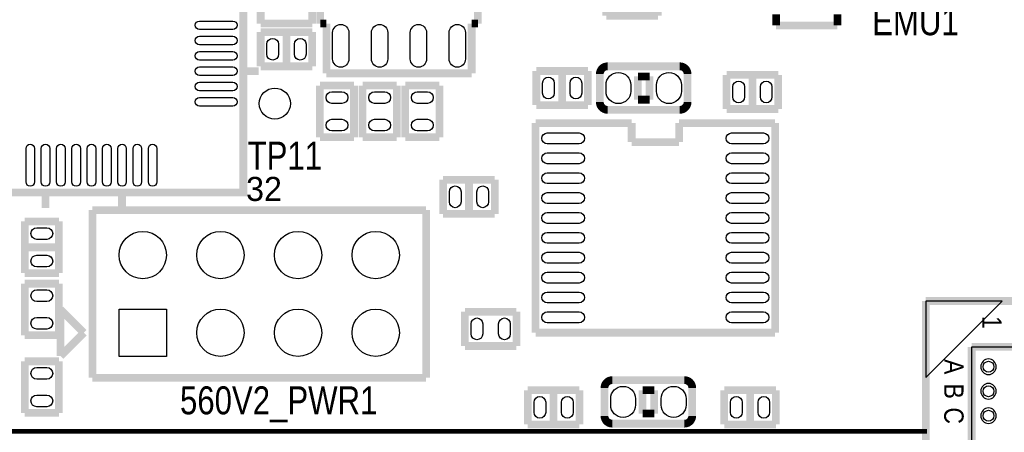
# Model space of a CAD drawing. Extents: x -1 to 181, y -28 to 74.
# Tile 7 of 20: x 57 to 89, y 14 to 28. Entities that reach past the tile are written whole.
import ezdxf
from ezdxf.enums import TextEntityAlignment as Align

# ---------------------------------------------------------------- set-up
doc = ezdxf.new("R2010")
doc.units = 0
doc.layers.add('DXF_TOP', color=7, linetype='CONTINUOUS')

msp = doc.modelspace()

# ---------------------------------------------------------------- linework, layer by layer
at = {"layer": 'DXF_TOP', "const_width": 0.254}
msp.add_lwpolyline([(63.866014, 35.291014), (63.866014, 22.858984), (63.866014, 21.858986), (51.433984, 21.858986), (50.433986, 21.858986), (50.433986, 33.291018), (50.433986, 34.291016), (51.433984, 35.291014)], close=True, dxfattribs=at)
at = {"layer": 'DXF_TOP'}
for points, const_width in [([(71.5391, 31.5468), (71.5391, 27.3812)], 0.254), ([(66.3829, 27.3812), (66.3829, 28.769818)], 0.254), ([(75.737212, 27.6352), (75.737212, 28.7528)], 0.254), ([(77.424788, 28.7528), (77.424788, 27.6352)], 0.254), ([(64.434212, 27.3812), (64.434212, 28.4988)], 0.254), ([(66.121788, 28.4988), (66.121788, 27.3812)], 0.254), ([(77.424788, 27.6352), (75.737212, 27.6352)], 0.254), ([(81.2927, 27.319732), (81.2927, 27.686)], 0.254), ([(83.2993, 27.686), (83.2993, 27.319732)], 0.254), ([(66.121788, 27.3812), (64.434212, 27.3812)], 0.254), ([(66.5861, 27.3812), (66.3829, 27.3812)], 0.254), ([(66.5861, 25.752806), (66.5861, 27.3812)], 0.254), ([(71.3359, 27.3812), (71.3359, 25.752806)], 0.254), ([(71.5391, 27.3812), (71.3359, 27.3812)], 0.254), ([(83.2993, 27.319732), (81.2927, 27.319732)], 0.254), ([(64.434212, 27.1018), (66.121788, 27.1018)], 0.254), ([(64.434212, 25.9842), (64.434212, 27.1018)], 0.254), ([(65.278, 25.9842), (65.278, 27.1018)], 0.254), ([(66.121788, 27.1018), (66.121788, 25.9842)], 0.254), ([(66.121788, 25.9842), (64.434212, 25.9842)], 0.254), ([(63.866014, 25.824942), (64.374014, 25.824942)], 0.254), ([(71.3359, 25.752806), (66.5861, 25.752806)], 0.254), ([(73.451212, 24.7142), (73.451212, 25.8318)], 0.254), ([(73.451212, 25.8318), (75.138788, 25.8318)], 0.254), ([(74.295, 24.7142), (74.295, 25.8318)], 0.254), ([(75.138788, 25.8318), (75.138788, 24.7142)], 0.254), ([(76.7715, 24.892), (76.7715, 25.654)], 0.254), ([(76.7715, 25.654), (77.1525, 25.654)], 0.254), ([(77.1525, 25.654), (77.1525, 24.892)], 0.254), ([(79.674212, 25.7048), (81.361788, 25.7048)], 0.254), ([(79.674212, 24.5872), (79.674212, 25.7048)], 0.254), ([(80.518, 24.5872), (80.518, 25.7048)], 0.254), ([(81.361788, 25.7048), (81.361788, 24.5872)], 0.254), ([(66.3702, 23.667212), (66.3702, 25.354788)], 0.254), ([(66.3702, 25.354788), (67.4878, 25.354788)], 0.254), ([(67.4878, 25.354788), (67.4878, 23.667212)], 0.254), ([(67.7672, 23.667212), (67.7672, 25.354788)], 0.254), ([(67.7672, 25.354788), (68.8848, 25.354788)], 0.254), ([(68.8848, 25.354788), (68.8848, 23.667212)], 0.254), ([(69.1642, 25.354788), (70.2818, 25.354788)], 0.254), ([(69.1642, 23.667212), (69.1642, 25.354788)], 0.254), ([(70.2818, 25.354788), (70.2818, 23.667212)], 0.254), ([(75.138788, 24.7142), (73.451212, 24.7142)], 0.254), ([(77.1525, 24.892), (76.7715, 24.892)], 0.254), ([(81.361788, 24.5872), (79.674212, 24.5872)], 0.254), ([(73.426828, 17.274032), (73.426828, 24.127968)], 0.254), ([(73.427082, 24.127968), (76.567284, 24.127968)], 0.254), ([(76.567284, 24.127968), (76.567284, 23.507446)], 0.254), ([(78.118716, 23.507446), (78.118716, 24.127968)], 0.254), ([(78.118716, 24.127968), (81.258918, 24.127968)], 0.254), ([(81.259172, 24.127968), (81.259172, 17.274032)], 0.254), ([(67.4878, 23.667212), (66.3702, 23.667212)], 0.254), ([(68.8848, 23.667212), (67.7672, 23.667212)], 0.254), ([(70.2818, 23.667212), (69.1642, 23.667212)], 0.254), ([(76.567284, 23.507446), (78.118716, 23.507446)], 0.254), ([(70.403212, 21.1582), (70.403212, 22.2758)], 0.254), ([(70.403212, 22.2758), (72.090788, 22.2758)], 0.254), ([(71.247, 21.1582), (71.247, 22.2758)], 0.254), ([(72.090788, 22.2758), (72.090788, 21.1582)], 0.254), ([(57.399936, 21.858986), (57.399936, 21.350986)], 0.254), ([(59.900058, 21.858986), (59.900058, 21.336)], 0.254), ([(58.932064, 15.80007), (58.932064, 21.28393)], 0.254), ([(58.932064, 21.28393), (69.845936, 21.28393)], 0.254), ([(69.845936, 21.28393), (69.845936, 15.80007)], 0.254), ([(72.090788, 21.1582), (70.403212, 21.1582)], 0.254), ([(56.7182, 20.909788), (57.8358, 20.909788)], 0.254), ([(56.7182, 19.222212), (56.7182, 20.909788)], 0.254), ([(57.8358, 20.909788), (57.8358, 19.222212)], 0.254), ([(56.7182, 20.066), (57.8358, 20.066)], 0.254), ([(57.8358, 19.222212), (56.7182, 19.222212)], 0.254), ([(56.7182, 18.877788), (57.8358, 18.877788)], 0.254), ([(56.7182, 17.190212), (56.7182, 18.877788)], 0.254), ([(57.8358, 18.877788), (57.8358, 17.190212)], 0.254), ([(86.190074, 18.310098), (86.190074, 2.009902)], 0.254), ([(96.689926, 18.310098), (86.190074, 18.310098)], 0.254), ([(57.8866, 18.034), (57.8866, 16.51)], 0.254), ([(58.6486, 17.272), (57.8866, 18.034)], 0.254), ([(71.114412, 17.9578), (72.801988, 17.9578)], 0.254), ([(71.114412, 16.8402), (71.114412, 17.9578)], 0.254), ([(72.801988, 17.9578), (72.801988, 16.8402)], 0.254), ([(57.8866, 16.51), (58.6486, 17.272)], 0.254), ([(81.258918, 17.274032), (73.427082, 17.274032)], 0.254), ([(57.8358, 17.190212), (56.7182, 17.190212)], 0.254), ([(72.801988, 16.8402), (71.114412, 16.8402)], 0.254), ([(87.689944, 16.809974), (87.689944, 3.510026)], 0.254), ([(95.190056, 16.809974), (87.689944, 16.809974)], 0.254), ([(56.7182, 14.650212), (56.7182, 16.337788)], 0.254), ([(56.7182, 16.337788), (57.8358, 16.337788)], 0.254), ([(57.8358, 16.337788), (57.8358, 14.650212)], 0.254), ([(69.845936, 15.80007), (58.932064, 15.80007)], 0.254), ([(73.171812, 14.2748), (73.171812, 15.3924)], 0.254), ([(73.171812, 15.3924), (74.859388, 15.3924)], 0.254), ([(74.0156, 14.2748), (74.0156, 15.3924)], 0.254), ([(74.859388, 15.3924), (74.859388, 14.2748)], 0.254), ([(76.9239, 14.6304), (76.9239, 15.3924)], 0.254), ([(76.9239, 15.3924), (77.3049, 15.3924)], 0.254), ([(77.3049, 15.3924), (77.3049, 14.6304)], 0.254), ([(79.598012, 14.2748), (79.598012, 15.3924)], 0.254), ([(79.598012, 15.3924), (81.285588, 15.3924)], 0.254), ([(80.4418, 14.2748), (80.4418, 15.3924)], 0.254), ([(81.285588, 15.3924), (81.285588, 14.2748)], 0.254), ([(57.8358, 14.650212), (56.7182, 14.650212)], 0.254), ([(77.3049, 14.6304), (76.9239, 14.6304)], 0.254), ([(74.859388, 14.2748), (73.171812, 14.2748)], 0.254), ([(81.285588, 14.2748), (79.598012, 14.2748)], 0.254), ([(13.4366, 14.0462), (86.233, 14.0462)], 0.1524)]:
    msp.add_lwpolyline(points, dxfattribs=dict(at, const_width=const_width))
for points in [[(63.523114, 27.185366), (62.430914, 27.185366, -1), (62.430914, 27.464766), (63.523114, 27.464766, -1)], [(67.3227, 27.086306), (67.3227, 26.222706, -1), (66.7893, 26.222706), (66.7893, 27.086306, -1)], [(68.5927, 27.086306), (68.5927, 26.222706, -1), (68.0593, 26.222706), (68.0593, 27.086306, -1)], [(69.8627, 27.086306), (69.8627, 26.222706, -1), (69.3293, 26.222706), (69.3293, 27.086306, -1)], [(71.1327, 27.086306), (71.1327, 26.222706, -1), (70.5993, 26.222706), (70.5993, 27.086306, -1)], [(63.523114, 26.68524), (62.430914, 26.68524, -1), (62.430914, 26.96464), (63.523114, 26.96464, -1)], [(65.018412, 26.7081), (65.018412, 26.3779, -1), (64.637412, 26.3779), (64.637412, 26.7081, -1)], [(65.918588, 26.7081), (65.918588, 26.3779, -1), (65.537588, 26.3779), (65.537588, 26.7081, -1)], [(63.523114, 26.185368), (62.430914, 26.185368, -1), (62.430914, 26.464768), (63.523114, 26.464768, -1)], [(63.523114, 25.685242), (62.430914, 25.685242, -1), (62.430914, 25.964642), (63.523114, 25.964642, -1)], [(75.7301, 25.1714), (75.7301, 25.3746, -1), (76.5429, 25.3746), (76.5429, 25.1714, -1)], [(77.3811, 25.1714), (77.3811, 25.3746, -1), (78.1939, 25.3746), (78.1939, 25.1714, -1)], [(63.523114, 25.18537), (62.430914, 25.18537, -1), (62.430914, 25.46477), (63.523114, 25.46477, -1)], [(74.035412, 25.4381), (74.035412, 25.1079, -1), (73.654412, 25.1079), (73.654412, 25.4381, -1)], [(74.935588, 25.4381), (74.935588, 25.1079, -1), (74.554588, 25.1079), (74.554588, 25.4381, -1)], [(80.258412, 25.3111), (80.258412, 24.9809, -1), (79.877412, 24.9809), (79.877412, 25.3111, -1)], [(81.158588, 25.3111), (81.158588, 24.9809, -1), (80.777588, 24.9809), (80.777588, 25.3111, -1)], [(67.0941, 24.770588), (66.7639, 24.770588, -1), (66.7639, 25.151588), (67.0941, 25.151588, -1)], [(68.4911, 24.770588), (68.1609, 24.770588, -1), (68.1609, 25.151588), (68.4911, 25.151588, -1)], [(69.8881, 24.770588), (69.5579, 24.770588, -1), (69.5579, 25.151588), (69.8881, 25.151588, -1)], [(63.523114, 24.685244), (62.430914, 24.685244, -1), (62.430914, 24.964644), (63.523114, 24.964644, -1)], [(67.0941, 23.870412), (66.7639, 23.870412, -1), (66.7639, 24.251412), (67.0941, 24.251412, -1)], [(68.4911, 23.870412), (68.1609, 23.870412, -1), (68.1609, 24.251412), (68.4911, 24.251412, -1)], [(69.8881, 23.870412), (69.5579, 23.870412, -1), (69.5579, 24.251412), (69.8881, 24.251412, -1)], [(74.849228, 23.448264), (73.807828, 23.448264, -1), (73.807828, 23.803864), (74.849228, 23.803864, -1)], [(80.878172, 23.448264), (79.836772, 23.448264, -1), (79.836772, 23.803864), (80.878172, 23.803864, -1)], [(57.039764, 23.294086), (57.039764, 22.201886, -1), (56.760364, 22.201886), (56.760364, 23.294086, -1)], [(57.539636, 23.294086), (57.539636, 22.201886, -1), (57.260236, 22.201886), (57.260236, 23.294086, -1)], [(58.039762, 23.294086), (58.039762, 22.201886, -1), (57.760362, 22.201886), (57.760362, 23.294086, -1)], [(58.539634, 23.294086), (58.539634, 22.201886, -1), (58.260234, 22.201886), (58.260234, 23.294086, -1)], [(59.03976, 23.294086), (59.03976, 22.201886, -1), (58.76036, 22.201886), (58.76036, 23.294086, -1)], [(59.539632, 23.294086), (59.539632, 22.201886, -1), (59.260232, 22.201886), (59.260232, 23.294086, -1)], [(60.039758, 23.294086), (60.039758, 22.201886, -1), (59.760358, 22.201886), (59.760358, 23.294086, -1)], [(60.53963, 23.294086), (60.53963, 22.201886, -1), (60.26023, 22.201886), (60.26023, 23.294086, -1)], [(61.039756, 23.294086), (61.039756, 22.201886, -1), (60.760356, 22.201886), (60.760356, 23.294086, -1)], [(74.849228, 22.798278), (73.807828, 22.798278, -1), (73.807828, 23.153878), (74.849228, 23.153878, -1)], [(80.878172, 22.798278), (79.836772, 22.798278, -1), (79.836772, 23.153878), (80.878172, 23.153878, -1)], [(74.849228, 22.148292), (73.807828, 22.148292, -1), (73.807828, 22.503892), (74.849228, 22.503892, -1)], [(80.878172, 22.148292), (79.836772, 22.148292, -1), (79.836772, 22.503892), (80.878172, 22.503892, -1)], [(70.987412, 21.8821), (70.987412, 21.5519, -1), (70.606412, 21.5519), (70.606412, 21.8821, -1)], [(71.887588, 21.8821), (71.887588, 21.5519, -1), (71.506588, 21.5519), (71.506588, 21.8821, -1)], [(74.849228, 21.498306), (73.807828, 21.498306, -1), (73.807828, 21.853906), (74.849228, 21.853906, -1)], [(80.878172, 21.498306), (79.836772, 21.498306, -1), (79.836772, 21.853906), (80.878172, 21.853906, -1)], [(74.849228, 20.84832), (73.807828, 20.84832, -1), (73.807828, 21.20392), (74.849228, 21.20392, -1)], [(80.878172, 20.84832), (79.836772, 20.84832, -1), (79.836772, 21.20392), (80.878172, 21.20392, -1)], [(57.4421, 20.325588), (57.1119, 20.325588, -1), (57.1119, 20.706588), (57.4421, 20.706588, -1)], [(74.849228, 20.19808), (73.807828, 20.19808, -1), (73.807828, 20.55368), (74.849228, 20.55368, -1)], [(80.878172, 20.19808), (79.836772, 20.19808, -1), (79.836772, 20.55368), (80.878172, 20.55368, -1)], [(57.4421, 19.425412), (57.1119, 19.425412, -1), (57.1119, 19.806412), (57.4421, 19.806412, -1)], [(74.849228, 19.548094), (73.807828, 19.548094, -1), (73.807828, 19.903694), (74.849228, 19.903694, -1)], [(80.878172, 19.548094), (79.836772, 19.548094, -1), (79.836772, 19.903694), (80.878172, 19.903694, -1)], [(74.849228, 18.898108), (73.807828, 18.898108, -1), (73.807828, 19.253708), (74.849228, 19.253708, -1)], [(80.878172, 18.898108), (79.836772, 18.898108, -1), (79.836772, 19.253708), (80.878172, 19.253708, -1)], [(57.1119, 18.674588), (57.4421, 18.674588, -1), (57.4421, 18.293588), (57.1119, 18.293588, -1)], [(74.849228, 18.248122), (73.807828, 18.248122, -1), (73.807828, 18.603722), (74.849228, 18.603722, -1)], [(80.878172, 18.248122), (79.836772, 18.248122, -1), (79.836772, 18.603722), (80.878172, 18.603722, -1)], [(57.1119, 17.774412), (57.4421, 17.774412, -1), (57.4421, 17.393412), (57.1119, 17.393412, -1)], [(71.698612, 17.5641), (71.698612, 17.2339, -1), (71.317612, 17.2339), (71.317612, 17.5641, -1)], [(72.598788, 17.5641), (72.598788, 17.2339, -1), (72.217788, 17.2339), (72.217788, 17.5641, -1)], [(74.849228, 17.598136), (73.807828, 17.598136, -1), (73.807828, 17.953736), (74.849228, 17.953736, -1)], [(80.878172, 17.598136), (79.836772, 17.598136, -1), (79.836772, 17.953736), (80.878172, 17.953736, -1)], [(57.4421, 15.753588), (57.1119, 15.753588, -1), (57.1119, 16.134588), (57.4421, 16.134588, -1)], [(88.240108, 15.905988, 1), (88.240108, 16.413988, 1)], [(76.6953, 15.113), (76.6953, 14.9098, -1), (75.8825, 14.9098), (75.8825, 15.113, -1)], [(78.3463, 15.113), (78.3463, 14.9098, -1), (77.5335, 14.9098), (77.5335, 15.113, -1)], [(88.240108, 15.105888, 1), (88.240108, 15.613888, 1)], [(57.4421, 14.853412), (57.1119, 14.853412, -1), (57.1119, 15.234412), (57.4421, 15.234412, -1)], [(73.756012, 14.9987), (73.756012, 14.6685, -1), (73.375012, 14.6685), (73.375012, 14.9987, -1)], [(74.656188, 14.9987), (74.656188, 14.6685, -1), (74.275188, 14.6685), (74.275188, 14.9987, -1)], [(80.182212, 14.9987), (80.182212, 14.6685, -1), (79.801212, 14.6685), (79.801212, 14.9987, -1)], [(81.082388, 14.9987), (81.082388, 14.6685, -1), (80.701388, 14.6685), (80.701388, 14.9987, -1)], [(88.240108, 14.306042, 1), (88.240108, 14.814042, 1)]]:
    msp.add_lwpolyline(points, format="xyb", close=True, dxfattribs=at)
at = {"layer": 'DXF_TOP', "const_width": 0.254}
for points in [[(75.5269, 25.7302), (75.5269, 24.8158, 0.414214), (75.7809, 24.5618), (78.1431, 24.5618, 0.414214), (78.3971, 24.8158), (78.3971, 25.7302, 0.414214), (78.1431, 25.9842), (75.7809, 25.9842, 0.414214), (75.5269, 25.7302)], [(78.5495, 14.5542), (78.5495, 15.4686, 0.414214), (78.2955, 15.7226), (75.9333, 15.7226, 0.414214), (75.6793, 15.4686), (75.6793, 14.5542, 0.414214), (75.9333, 14.3002), (78.2955, 14.3002, 0.414214), (78.5495, 14.5542)]]:
    msp.add_lwpolyline(points, format="xyb", close=True, dxfattribs=at)
at = {"layer": 'DXF_TOP'}
for points in [[(59.8043, 16.4973), (59.8043, 18.0467), (61.3537, 18.0467), (61.3537, 16.4973)], [(86.190074, 18.310098), (86.190074, 15.809976), (88.689942, 18.310098)], [(87.689944, 16.809974), (95.190056, 16.809974), (95.190056, 3.510026), (87.689944, 3.510026)]]:
    msp.add_lwpolyline(points, close=True, dxfattribs=at)
for centre, radius in [((64.897, 24.765), 0.508), ((60.579, 19.812), 0.7747), ((63.119, 19.812), 0.7747), ((65.659, 19.812), 0.7747), ((68.199, 19.812), 0.7747), ((63.119, 17.272), 0.7747), ((65.659, 17.272), 0.7747), ((68.199, 17.272), 0.7747), ((88.240108, 16.159988), 0.1778), ((88.240108, 15.359888), 0.1778), ((88.240108, 14.560042), 0.1778)]:
    msp.add_circle(centre, radius, dxfattribs=at)

# ---------------------------------------------------------------- texts
at = {"layer": 'DXF_TOP', "width": 0.833333}
for s, p in [('EMU1', (85.852, 27.0002)), ('560V2_PWR1', (65.024, 14.605))]:
    msp.add_text(s, height=0.9144, dxfattribs=at).set_placement(p, align=Align.CENTER)
msp.add_text('TP11', height=0.9144, dxfattribs=at).set_placement((64.008, 22.606))
at = {"layer": 'DXF_TOP'}
msp.add_text('32', height=0.7874, dxfattribs=at).set_placement((63.9572, 21.581618))
at = {"layer": 'DXF_TOP', "width": 0.88}
for s, p in [('1', (88.039956, 17.610074)), ('A', (86.790022, 16.159988)), ('B', (86.790022, 15.359888)), ('C', (86.790022, 14.560042))]:
    msp.add_text(s, height=0.635, rotation=270, dxfattribs=at).set_placement(p, align=Align.CENTER)

doc.saveas('drawing.dxf')
